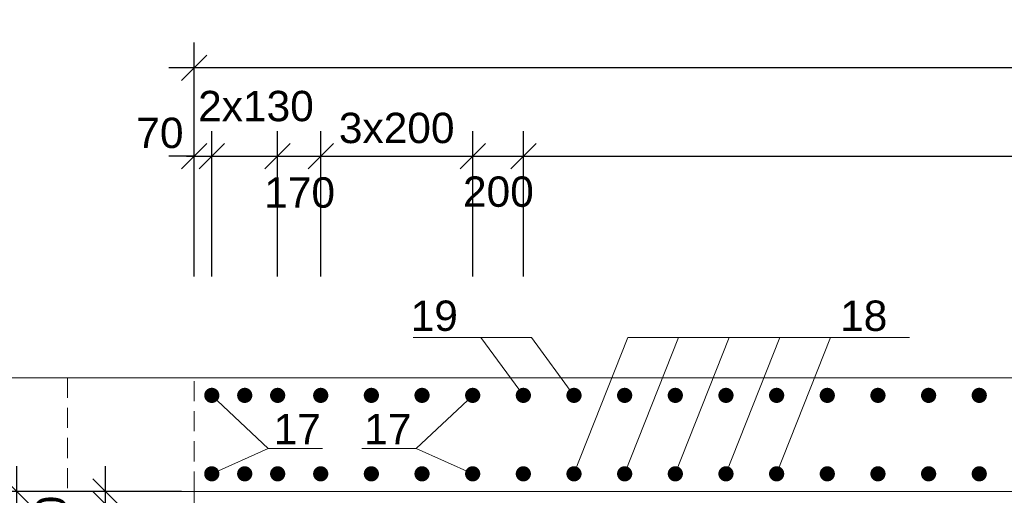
# Model space of a CAD drawing. Extents: x 1458 to 5663, y 832 to 1370.
# Tile 21 of 48: x 1964 to 2042, y 1119 to 1157. Entities that reach past the tile are written whole.
import ezdxf
from ezdxf.enums import TextEntityAlignment as Align

# ---------------------------------------------------------------- set-up
doc = ezdxf.new("R2010")
doc.units = 0
doc.linetypes.add('HIDDEN2', pattern=[4.7625, 3.175, -1.5875])
doc.layers.get('0').update_dxf_attribs({"linetype": 'CONTINUOUS'})
doc.layers.get('Defpoints').update_dxf_attribs({"linetype": 'CONTINUOUS'})
doc.layers.add('0.09mm', color=2, linetype='CONTINUOUS', lineweight=9)
doc.layers.add('0.13mm', color=140, linetype='CONTINUOUS', lineweight=13)
doc.styles.add('ARIAL', font='arial.ttf')
doc.dimstyles.new('MD_e50', dxfattribs={"dimtxt": 2.4, "dimasz": 2, "dimexe": 2, "dimexo": 1, "dimgap": 1, "dimtad": 1, "dimdec": 4, "dimlfac": 50, "dimdsep": 46, "dimtxsty": 'ARIAL', "dimblk1": 'OBLIQUE', "dimblk2": 'OBLIQUE', "dimsah": 1, "dimcen": 2.5, "dimdle": 2, "dimadec": 0, "dimazin": 0, "dimtfac": 1, "dimtdec": 4, "dimtmove": 2, "dimatfit": 3, "dimldrblk": 'OBLIQUE', "dimfxl": 2, "dimtolj": 1, "dimtzin": 0, "dimarcsym": 0})

# ---------------------------------------------------------------- blocks, each defined once
blk = doc.blocks.new('_OBLIQUE')
at = {"color": 0, "linetype": 'ByBlock'}
blk.add_line((-0.5, -0.5), (0.5, 0.5), dxfattribs=at)
blk = doc.blocks.new('*D330')
at = {"layer": '0.09mm', "color": 0, "lineweight": -2, "transparency": 16777216}
for p, q in [((1963.563, 1092.491), (1963.563, 1121.491)), ((1976.563, 1119.491), (1961.563, 1119.491)), ((1976.563, 1094.491), (1961.563, 1094.491))]:
    blk.add_line(p, q, dxfattribs=at)
at = {"layer": 'Defpoints', "color": 0, "transparency": 16777216}
for p in [(1963.563, 1119.491), (1977.563, 1119.491), (1977.563, 1094.491)]:
    blk.add_point(p, dxfattribs=at)
at = {"layer": '0.09mm', "color": 0, "lineweight": -2, "transparency": 16777216, "xscale": 2, "yscale": 2, "zscale": 2}
for p, rotation in [((1963.563, 1119.491), 90), ((1963.563, 1094.491), 270)]:
    blk.add_blockref('_OBLIQUE', p, dxfattribs=dict(at, rotation=rotation))
at = {"layer": '0.09mm', "color": 0, "transparency": 16777216, "insert": (1961.338, 1106.991), "char_height": 2.4, "attachment_point": 5, "rotation": 90, "style": 'ARIAL'}
blk.add_mtext('\\A1;1250', dxfattribs=at)
blk = doc.blocks.new('*D332')
at = {"layer": '0.09mm', "color": 0, "lineweight": -2, "transparency": 16777216}
for p, q in [((1970.563, 1102.491), (1970.563, 1120.491)), ((1976.563, 1118.491), (1968.563, 1118.491)), ((1976.563, 1104.491), (1968.563, 1104.491))]:
    blk.add_line(p, q, dxfattribs=at)
at = {"layer": 'Defpoints', "color": 0, "transparency": 16777216}
for p in [(1970.563, 1118.491), (1977.563, 1118.491), (1977.563, 1104.491)]:
    blk.add_point(p, dxfattribs=at)
at = {"layer": '0.09mm', "color": 0, "lineweight": -2, "transparency": 16777216, "xscale": 2, "yscale": 2, "zscale": 2}
for p, rotation in [((1970.563, 1118.491), 90), ((1970.563, 1104.491), 270)]:
    blk.add_blockref('_OBLIQUE', p, dxfattribs=dict(at, rotation=rotation))
at = {"layer": '0.09mm', "color": 0, "transparency": 16777216, "insert": (1972.839, 1111.774), "char_height": 2.4, "attachment_point": 5, "rotation": 90, "style": 'ARIAL'}
blk.add_mtext('\\A1;4x175', dxfattribs=at)
blk = doc.blocks.new('*D333')
at = {"layer": '0.09mm', "color": 0, "lineweight": -2, "transparency": 16777216}
for p, q in [((1970.563, 1119.491), (1970.563, 1121.491)), ((1976.563, 1119.491), (1968.563, 1119.491)), ((1970.563, 1118.491), (1970.563, 1119.491)), ((1976.563, 1118.491), (1968.563, 1118.491)), ((1970.563, 1118.491), (1970.563, 1116.491))]:
    blk.add_line(p, q, dxfattribs=at)
at = {"layer": 'Defpoints', "color": 0, "transparency": 16777216}
for p in [(1970.563, 1119.491), (1977.563, 1119.491), (1977.563, 1118.491)]:
    blk.add_point(p, dxfattribs=at)
at = {"layer": '0.09mm', "color": 0, "lineweight": -2, "transparency": 16777216, "xscale": 2, "yscale": 2, "zscale": 2}
for p, rotation in [((1970.563, 1119.491), 270), ((1970.563, 1118.491), 90)]:
    blk.add_blockref('_OBLIQUE', p, dxfattribs=dict(at, rotation=rotation))
at = {"layer": '0.09mm', "color": 0, "transparency": 16777216, "insert": (1966.285, 1117.294), "char_height": 2.4, "attachment_point": 5, "rotation": 90, "style": 'ARIAL'}
blk.add_mtext('\\A1;50', dxfattribs=at)
blk = doc.blocks.new('*D686')
at = {"layer": '0.09mm', "color": 0, "lineweight": -2, "transparency": 16777216}
for p, q in [((1977.563, 1136.491), (1977.563, 1147.987)), ((1978.963, 1136.491), (1978.963, 1147.987)), ((1977.563, 1145.987), (1975.563, 1145.987)), ((1977.563, 1145.987), (1978.963, 1145.987)), ((1978.963, 1145.987), (1980.963, 1145.987))]:
    blk.add_line(p, q, dxfattribs=at)
at = {"layer": 'Defpoints', "color": 0, "transparency": 16777216}
for p in [(1978.963, 1145.987), (1977.563, 1135.491), (1978.963, 1135.491)]:
    blk.add_point(p, dxfattribs=at)
at = {"layer": '0.09mm', "color": 0, "lineweight": -2, "transparency": 16777216, "xscale": 2, "yscale": 2, "zscale": 2}
blk.add_blockref('_OBLIQUE', (1977.563, 1145.987), dxfattribs=at)
at = {"layer": '0.09mm', "color": 0, "lineweight": -2, "transparency": 16777216, "xscale": 2, "yscale": 2, "zscale": 2, "rotation": 180}
blk.add_blockref('_OBLIQUE', (1978.963, 1145.987), dxfattribs=at)
at = {"layer": '0.09mm', "color": 0, "transparency": 16777216, "insert": (1974.868, 1147.824), "char_height": 2.4, "attachment_point": 5, "style": 'ARIAL'}
blk.add_mtext('\\A1;70', dxfattribs=at)
blk = doc.blocks.new('*D687')
at = {"layer": '0.09mm', "color": 0, "lineweight": -2, "transparency": 16777216}
for p, q in [((1999.563, 1136.491), (1999.563, 1147.987)), ((2003.563, 1136.491), (2003.563, 1147.987)), ((1997.563, 1145.987), (2005.563, 1145.987))]:
    blk.add_line(p, q, dxfattribs=at)
at = {"layer": 'Defpoints', "color": 0, "transparency": 16777216}
for p in [(2003.563, 1145.987), (1999.563, 1135.491), (2003.563, 1135.491)]:
    blk.add_point(p, dxfattribs=at)
at = {"layer": '0.09mm', "color": 0, "lineweight": -2, "transparency": 16777216, "xscale": 2, "yscale": 2, "zscale": 2, "rotation": 180}
blk.add_blockref('_OBLIQUE', (1999.563, 1145.987), dxfattribs=at)
at = {"layer": '0.09mm', "color": 0, "lineweight": -2, "transparency": 16777216, "xscale": 2, "yscale": 2, "zscale": 2}
blk.add_blockref('_OBLIQUE', (2003.563, 1145.987), dxfattribs=at)
at = {"layer": '0.09mm', "color": 0, "transparency": 16777216, "insert": (2001.594, 1143.18), "char_height": 2.4, "attachment_point": 5, "style": 'ARIAL'}
blk.add_mtext('\\A1;200', dxfattribs=at)
blk = doc.blocks.new('*D688')
at = {"layer": '0.09mm', "color": 0, "lineweight": -2, "transparency": 16777216}
for p, q in [((2003.563, 1136.491), (2003.563, 1147.987)), ((2163.563, 1136.491), (2163.563, 1147.987)), ((2001.563, 1145.987), (2165.563, 1145.987))]:
    blk.add_line(p, q, dxfattribs=at)
at = {"layer": 'Defpoints', "color": 0, "transparency": 16777216}
for p in [(2163.563, 1145.987), (2003.563, 1135.491), (2163.563, 1135.491)]:
    blk.add_point(p, dxfattribs=at)
at = {"layer": '0.09mm', "color": 0, "lineweight": -2, "transparency": 16777216, "xscale": 2, "yscale": 2, "zscale": 2, "rotation": 180}
blk.add_blockref('_OBLIQUE', (2003.563, 1145.987), dxfattribs=at)
at = {"layer": '0.09mm', "color": 0, "lineweight": -2, "transparency": 16777216, "xscale": 2, "yscale": 2, "zscale": 2}
blk.add_blockref('_OBLIQUE', (2163.563, 1145.987), dxfattribs=at)
at = {"layer": '0.09mm', "color": 0, "transparency": 16777216, "insert": (2083.563, 1148.213), "char_height": 2.4, "attachment_point": 5, "style": 'ARIAL'}
blk.add_mtext('\\A1;40x200=8000', dxfattribs=at)
blk = doc.blocks.new('*D692')
at = {"layer": '0.09mm', "color": 0, "lineweight": -2, "transparency": 16777216}
for p, q in [((1977.563, 1146.987), (1977.563, 1154.987)), ((2199.563, 1146.987), (2199.563, 1154.987)), ((2201.563, 1152.987), (1975.563, 1152.987))]:
    blk.add_line(p, q, dxfattribs=at)
at = {"layer": 'Defpoints', "color": 0, "transparency": 16777216}
for p in [(1977.563, 1152.987), (1977.563, 1145.987), (2199.563, 1145.987)]:
    blk.add_point(p, dxfattribs=at)
at = {"layer": '0.09mm', "color": 0, "lineweight": -2, "transparency": 16777216, "xscale": 2, "yscale": 2, "zscale": 2, "rotation": 180}
blk.add_blockref('_OBLIQUE', (1977.563, 1152.987), dxfattribs=at)
at = {"layer": '0.09mm', "color": 0, "lineweight": -2, "transparency": 16777216, "xscale": 2, "yscale": 2, "zscale": 2}
blk.add_blockref('_OBLIQUE', (2199.563, 1152.987), dxfattribs=at)
at = {"layer": '0.09mm', "color": 0, "transparency": 16777216, "insert": (2088.563, 1155.213), "char_height": 2.4, "attachment_point": 5, "style": 'ARIAL'}
blk.add_mtext('\\A1;11100', dxfattribs=at)
blk = doc.blocks.new('*D693')
at = {"layer": '0.09mm', "color": 0, "lineweight": -2, "transparency": 16777216}
for p, q in [((1984.163, 1136.491), (1984.163, 1147.987)), ((1987.563, 1136.491), (1987.563, 1147.987)), ((1982.163, 1145.987), (1989.563, 1145.987))]:
    blk.add_line(p, q, dxfattribs=at)
at = {"layer": 'Defpoints', "color": 0, "transparency": 16777216}
for p in [(1987.563, 1145.987), (1984.163, 1135.491), (1987.563, 1135.491)]:
    blk.add_point(p, dxfattribs=at)
at = {"layer": '0.09mm', "color": 0, "lineweight": -2, "transparency": 16777216, "xscale": 2, "yscale": 2, "zscale": 2, "rotation": 180}
blk.add_blockref('_OBLIQUE', (1984.163, 1145.987), dxfattribs=at)
at = {"layer": '0.09mm', "color": 0, "lineweight": -2, "transparency": 16777216, "xscale": 2, "yscale": 2, "zscale": 2}
blk.add_blockref('_OBLIQUE', (1987.563, 1145.987), dxfattribs=at)
at = {"layer": '0.09mm', "color": 0, "transparency": 16777216, "insert": (1985.897, 1143.111), "char_height": 2.4, "attachment_point": 5, "style": 'ARIAL'}
blk.add_mtext('\\A1;170', dxfattribs=at)
blk = doc.blocks.new('*D694')
at = {"layer": '0.09mm', "color": 0, "lineweight": -2, "transparency": 16777216}
for p, q in [((1987.563, 1136.491), (1987.563, 1147.987)), ((1999.563, 1136.491), (1999.563, 1147.987)), ((1985.563, 1145.987), (2001.563, 1145.987))]:
    blk.add_line(p, q, dxfattribs=at)
at = {"layer": 'Defpoints', "color": 0, "transparency": 16777216}
for p in [(1999.563, 1145.987), (1987.563, 1135.491), (1999.563, 1135.491)]:
    blk.add_point(p, dxfattribs=at)
at = {"layer": '0.09mm', "color": 0, "lineweight": -2, "transparency": 16777216, "xscale": 2, "yscale": 2, "zscale": 2, "rotation": 180}
blk.add_blockref('_OBLIQUE', (1987.563, 1145.987), dxfattribs=at)
at = {"layer": '0.09mm', "color": 0, "lineweight": -2, "transparency": 16777216, "xscale": 2, "yscale": 2, "zscale": 2}
blk.add_blockref('_OBLIQUE', (1999.563, 1145.987), dxfattribs=at)
at = {"layer": '0.09mm', "color": 0, "transparency": 16777216, "insert": (1993.563, 1148.214), "char_height": 2.4, "attachment_point": 5, "style": 'ARIAL'}
blk.add_mtext('\\A1;3x200', dxfattribs=at)
blk = doc.blocks.new('*D697')
at = {"layer": '0.09mm', "color": 0, "lineweight": -2, "transparency": 16777216}
for p, q in [((1978.963, 1136.491), (1978.963, 1147.987)), ((1984.163, 1136.491), (1984.163, 1147.987)), ((1976.963, 1145.987), (1986.163, 1145.987))]:
    blk.add_line(p, q, dxfattribs=at)
at = {"layer": 'Defpoints', "color": 0, "transparency": 16777216}
for p in [(1984.163, 1145.987), (1978.963, 1135.491), (1984.163, 1135.491)]:
    blk.add_point(p, dxfattribs=at)
at = {"layer": '0.09mm', "color": 0, "lineweight": -2, "transparency": 16777216, "xscale": 2, "yscale": 2, "zscale": 2, "rotation": 180}
blk.add_blockref('_OBLIQUE', (1978.963, 1145.987), dxfattribs=at)
at = {"layer": '0.09mm', "color": 0, "lineweight": -2, "transparency": 16777216, "xscale": 2, "yscale": 2, "zscale": 2}
blk.add_blockref('_OBLIQUE', (1984.163, 1145.987), dxfattribs=at)
at = {"layer": '0.09mm', "color": 0, "transparency": 16777216, "insert": (1982.45, 1149.944), "char_height": 2.4, "attachment_point": 5, "style": 'ARIAL'}
blk.add_mtext('\\A1;2x130', dxfattribs=at)

msp = doc.modelspace()

# ---------------------------------------------------------------- linework, layer by layer
at = {"const_width": 0.6}
for points in [[(1978.66303093, 1127.09054084, 1), (1979.26303093, 1127.09054084, 1)], [(1981.26303093, 1127.09054084, 1), (1981.86303093, 1127.09054084, 1)], [(1983.86303093, 1127.09054084, 1), (1984.46303093, 1127.09054084, 1)], [(1987.26303093, 1127.09054084, 1), (1987.86303093, 1127.09054084, 1)], [(1991.26303093, 1127.09054084, 1), (1991.86303093, 1127.09054084, 1)], [(1995.86303071, 1127.09054084, -1), (1995.26303071, 1127.09054084, -1)], [(1999.86303071, 1127.09054084, -1), (1999.26303071, 1127.09054084, -1)], [(2003.86303071, 1127.09054084, -1), (2003.26303071, 1127.09054084, -1)], [(2007.86303071, 1127.09054084, -1), (2007.26303071, 1127.09054084, -1)], [(2011.86303071, 1127.09054084, -1), (2011.26303071, 1127.09054084, -1)], [(2015.86303071, 1127.09054084, -1), (2015.26303071, 1127.09054084, -1)], [(2019.86303071, 1127.09054084, -1), (2019.26303071, 1127.09054084, -1)], [(2023.86303071, 1127.09054084, -1), (2023.26303071, 1127.09054084, -1)], [(2027.86303071, 1127.09054084, -1), (2027.26303071, 1127.09054084, -1)], [(2031.86303071, 1127.09054084, -1), (2031.26303071, 1127.09054084, -1)], [(2035.86303071, 1127.09054084, -1), (2035.26303071, 1127.09054084, -1)], [(2039.86303071, 1127.09054084, -1), (2039.26303071, 1127.09054084, -1)], [(1978.66303093, 1120.89054102, -1), (1979.26303093, 1120.89054102, -1)], [(1981.26303093, 1120.89054102, -1), (1981.86303093, 1120.89054102, -1)], [(1983.86303093, 1120.89054102, -1), (1984.46303093, 1120.89054102, -1)], [(1987.26303093, 1120.89054102, -1), (1987.86303093, 1120.89054102, -1)], [(1991.26303093, 1120.89054102, -1), (1991.86303093, 1120.89054102, -1)], [(1995.86303071, 1120.89054102, 1), (1995.26303071, 1120.89054102, 1)], [(1999.86303071, 1120.89054102, 1), (1999.26303071, 1120.89054102, 1)], [(2003.86303071, 1120.89054102, 1), (2003.26303071, 1120.89054102, 1)], [(2007.86303071, 1120.89054102, 1), (2007.26303071, 1120.89054102, 1)], [(2011.86303071, 1120.89054102, 1), (2011.26303071, 1120.89054102, 1)], [(2015.86303071, 1120.89054102, 1), (2015.26303071, 1120.89054102, 1)], [(2019.86303071, 1120.89054102, 1), (2019.26303071, 1120.89054102, 1)], [(2023.86303071, 1120.89054102, 1), (2023.26303071, 1120.89054102, 1)], [(2027.86303071, 1120.89054102, 1), (2027.26303071, 1120.89054102, 1)], [(2031.86303071, 1120.89054102, 1), (2031.26303071, 1120.89054102, 1)], [(2035.86303071, 1120.89054102, 1), (2035.26303071, 1120.89054102, 1)], [(2039.86303071, 1120.89054102, 1), (2039.26303071, 1120.89054102, 1)]]:
    msp.add_lwpolyline(points, format="xyb", close=True, dxfattribs=at)
at = {"layer": '0.09mm'}
for points in [[(2004.21520278, 1131.67500605), (1994.85437894, 1131.67500605)], [(2003.56303071, 1127.09054084), (2000.21520278, 1131.67500605)], [(2007.56303071, 1127.09054084), (2004.21520278, 1131.67500605)], [(2007.56303071, 1120.89054102), (2011.81365919, 1131.67500605)], [(2011.56303071, 1120.89054102), (2015.81365919, 1131.67500605)], [(2011.81365919, 1131.67500605), (2034.06725646, 1131.67500605)], [(2015.56303071, 1120.89054102), (2019.81365919, 1131.67500605)], [(2019.56303071, 1120.89054102), (2023.81365919, 1131.67500605)], [(2023.56303071, 1120.89054102), (2027.81365919, 1131.67500605)], [(1978.96303093, 1127.09054084), (1983.42119887, 1122.8991344)], [(1999.56303071, 1127.09054084), (1995.10486277, 1122.8991344)], [(1978.96303093, 1120.89054102), (1983.42119887, 1122.8991344)], [(1987.70772844, 1122.8991344), (1983.42119887, 1122.8991344)], [(1990.81833321, 1122.8991344), (1995.10486277, 1122.8991344)], [(1999.56303071, 1120.89054102), (1995.10486277, 1122.8991344)]]:
    msp.add_lwpolyline(points, dxfattribs=at)
at = {"layer": '0.09mm', "linetype": 'HIDDEN2', "ltscale": 0.5}
for points in [[(1967.56303082, 1128.49054095), (1967.56303082, 1119.49054114)], [(1977.56303082, 1119.49054093), (1977.56303082, 1128.49054093)]]:
    msp.add_lwpolyline(points, dxfattribs=at)
at = {"layer": '0.13mm', "flags": 128}
for points in [[(1977.56303082, 1119.49054093), (1885.56303082, 1119.49054093), (1885.56303082, 1128.49054093), (1977.56303082, 1128.49054093)], [(2185.5630309, 1128.49054093), (1977.56303082, 1128.49054093)], [(1977.56303082, 1119.49054093), (1977.56303082, 1094.49054093)], [(2199.56303082, 1119.49054093), (1977.56303082, 1119.49054093)]]:
    msp.add_lwpolyline(points, dxfattribs=at)

# ---------------------------------------------------------------- texts
at = {"style": 'ARIAL'}
for s, p in [('19', (1996.53070908, 1132.18724225)), ('18', (2030.43880875, 1132.18724225)), ('17', (1985.71467537, 1123.22619955)), ('17', (1992.86541082, 1123.22619955))]:
    msp.add_text(s, height=2.4, dxfattribs=at).set_placement(p, align=Align.CENTER)

# ---------------------------------------------------------------- dimensions: what is measured, and where the dimension line sits
at = {"layer": '0.09mm'}
dim = msp.add_linear_dim(base=(1977.56303082, 1152.98738035), p1=(2199.56303082, 1145.98738035), p2=(1977.56303082, 1145.98738035), angle=180, dimstyle='MD_e50', dxfattribs=at)
dim.commit()
dim.dimension.update_dxf_attribs({"geometry": '*D692', "text_midpoint": (2088.56303082, 1155.21275552)})
dim = msp.add_linear_dim(base=(1984.16303093, 1145.98738035), p1=(1978.96303082, 1135.49054093), p2=(1984.16303093, 1135.49054093), text='2x130', dimstyle='MD_e50', dxfattribs=at)
dim.commit()
dim.dimension.update_dxf_attribs({"geometry": '*D697', "text_midpoint": (1982.45046191, 1149.94386567), "dimtype": 160})
for base, p1, p2, picture, middle in [((1978.96303082, 1145.98738035), (1977.56303082, 1135.49054093), (1978.96303082, 1135.49054093), '*D686', (1974.86762125, 1147.82354297)), ((1987.56303093, 1145.98738035), (1984.16303093, 1135.49054093), (1987.56303093, 1135.49054093), '*D693', (1985.89651629, 1143.11103176)), ((2003.56303071, 1145.98738035), (1999.56303071, 1135.49054093), (2003.56303071, 1135.49054093), '*D687', (2001.59397335, 1143.17967062))]:
    dim = msp.add_linear_dim(base=base, p1=p1, p2=p2, dimstyle='MD_e50', dxfattribs=at)
    dim.commit()
    dim.dimension.update_dxf_attribs({"geometry": picture, "text_midpoint": middle, "dimtype": 160})
for base, p1, p2, text, picture, middle in [((1999.56303071, 1145.98738035), (1987.56303093, 1135.49054093), (1999.56303071, 1135.49054093), '3x200', '*D694', (1993.56303082, 1148.21357408)), ((2163.56303071, 1145.98738035), (2003.56303071, 1135.49054093), (2163.56303071, 1135.49054093), '40x200=<>', '*D688', (2083.56303071, 1148.21275552))]:
    dim = msp.add_linear_dim(base=base, p1=p1, p2=p2, text=text, dimstyle='MD_e50', dxfattribs=at)
    dim.commit()
    dim.dimension.update_dxf_attribs({"geometry": picture, "text_midpoint": middle})
dim = msp.add_linear_dim(base=(1963.56303082, 1119.49054093), p1=(1977.56303082, 1094.49054093), p2=(1977.56303082, 1119.49054093), angle=90, dimstyle='MD_e50', override={"dimdec": 0}, dxfattribs=at)
dim.commit()
dim.dimension.update_dxf_attribs({"geometry": '*D330', "text_midpoint": (1961.33765565, 1106.99054093)})
dim = msp.add_linear_dim(base=(1970.56303082, 1119.49054093), p1=(1977.56303082, 1118.49054091), p2=(1977.56303082, 1119.49054093), angle=90, dimstyle='MD_e50', override={"dimdec": 0}, dxfattribs=at)
dim.commit()
dim.dimension.update_dxf_attribs({"geometry": '*D333', "text_midpoint": (1966.28543732, 1117.29439237), "dimtype": 160})
dim = msp.add_linear_dim(base=(1970.56303082, 1118.49054091), p1=(1977.56303082, 1104.49054091), p2=(1977.56303082, 1118.49054091), angle=90, text='4x175', dimstyle='MD_e50', override={"dimdec": 0}, dxfattribs=at)
dim.commit()
dim.dimension.update_dxf_attribs({"geometry": '*D332', "text_midpoint": (1972.83853458, 1111.77445457), "dimtype": 160})

doc.saveas('drawing.dxf')
